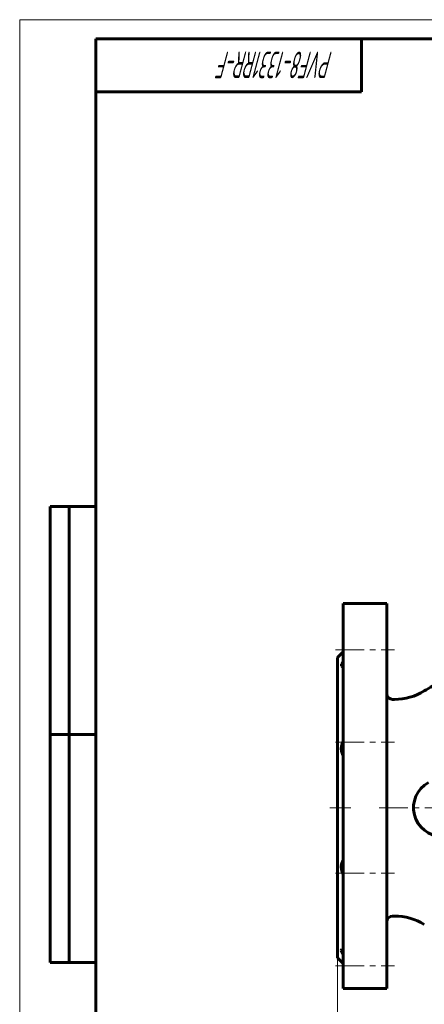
# Model space of a CAD drawing. Header units: millimetres. Extents: x 0 to 594, y 0 to 420.
# Tile 2 of 9: x 0 to 106, y 161 to 420. Entities that reach past the tile are written whole.
import ezdxf

# ---------------------------------------------------------------- set-up
doc = ezdxf.new("R2010")
doc.units = ezdxf.units.MM
for name, pattern in [('K5LT_AXLED', [12, 7.5, -1.5, 1.5, -1.5]), ('K5LT_BASIC', [0]), ('K5LT_THIN', [0])]:
    doc.linetypes.add(name, pattern=pattern)
doc.layers.add('Системный слой', color=7, linetype='Continuous')
doc.layers.add('Системный слой (1)', color=7, linetype='Continuous', true_color=0x6c6c6c)
doc.styles.add('KDIMTEXTSTYLE', font='GOST_AU.SHX', dxfattribs={"width": 0.96, "oblique": 15, "height": 5})
doc.styles.add('KTEXTSTYLE', font='GOST_AU.SHX', dxfattribs={"width": 0.56, "height": 5})
doc.dimstyles.new('KDIMSTYLE (0.50)', dxfattribs={"dimtxt": 5, "dimasz": 1, "dimexe": 2, "dimexo": 0, "dimgap": 1, "dimtad": 1, "dimlfac": 2, "dimtxsty": 'KDIMTEXTSTYLE', "dimsah": 1, "dimcen": 0, "dimdle": 1, "dimadec": 0, "dimazin": 0, "dimtfac": 0.667, "dimtmove": 0, "dimatfit": 3, "dimfxl": 1, "dimtvp": 1, "dimtolj": 1, "dimtzin": 0, "dimarcsym": 0})

# ---------------------------------------------------------------- blocks, each defined once
blk = doc.blocks.new('U0')
at = {"layer": 'Системный слой (1)', "color": 143, "linetype": 'K5LT_BASIC', "lineweight": 60, "true_color": 0x33acca}
for p, q in [((84.76, 175.6), (84.64, 175.21)), ((84.64, 175.21), (84.92, 174.5)), ((85.01, 175.66), (84.76, 175.6)), ((84.92, 174.5), (85.13, 174.15)), ((85.05, 175.66), (85.01, 175.66)), ((85.09, 175.66), (85.05, 175.66)), ((85.13, 175.65), (85.09, 175.66))]:
    blk.add_line(p, q, dxfattribs=at)
blk = doc.blocks.new('U1')
at = {"layer": 'Системный слой (1)', "color": 143, "linetype": 'K5LT_BASIC', "lineweight": 60, "true_color": 0x33acca}
for p, q in [((85.13, 251.32), (84.71, 250.52)), ((84.71, 250.52), (84.66, 249.98)), ((84.66, 249.98), (85.01, 249.81)), ((85.01, 249.81), (85.05, 249.81)), ((85.05, 249.81), (85.09, 249.81)), ((85.09, 249.81), (85.13, 249.82))]:
    blk.add_line(p, q, dxfattribs=at)
blk = doc.blocks.new('U22')
at = {"layer": 'Системный слой (1)', "color": 143, "linetype": 'K5LT_BASIC', "lineweight": 60, "true_color": 0x33acca}
for start, end in [(108.9939, 116.6459), (58.4096, 71.0061), (120.0818, 121.5904)]:
    blk.add_arc((156.13, 162.73), 94.77, start, end, dxfattribs=at)
blk = doc.blocks.new('D0')
at = {"layer": 'Системный слой (1)'}
for points in [[(88.63, 143.77), (88.13, 144.42), (88.63, 145.08), (83.63, 144.42)], [(228.63, 144.42), (223.63, 145.08), (224.13, 144.42), (223.63, 143.77)]]:
    blk.add_hatch(color=7, dxfattribs=at).paths.add_polyline_path(points)
at = {"layer": 'Системный слой (1)', "color": 7, "linetype": 'K5LT_THIN', "lineweight": 18, "true_color": 0xffffff}
for p, q in [((83.63, 173.23), (83.63, 142.42)), ((228.63, 173.23), (228.63, 142.42)), ((83.63, 144.42), (88.63, 145.08)), ((88.63, 145.08), (88.13, 144.42)), ((224.13, 144.42), (223.63, 145.08)), ((223.63, 145.08), (228.63, 144.42)), ((88.63, 143.77), (83.63, 144.42)), ((88.13, 144.42), (88.63, 143.77)), ((228.63, 144.42), (223.63, 143.77)), ((223.63, 143.77), (224.13, 144.42))]:
    blk.add_line(p, q, dxfattribs=at)
blk.add_wipeout([(150.46, 145.42), (150.46, 152.81), (161.35, 152.81), (161.35, 145.42)]).dxf.layer = 'Системный слой (1)'
blk.add_line((83.63, 144.42), (228.63, 144.42), dxfattribs=at)
at = {"layer": 'Системный слой (1)', "color": 7, "insert": (150.46, 152.01), "char_height": 5, "attachment_point": 1, "style": 'KTEXTSTYLE'}
blk.add_mtext('\\H5.0;\\W1.000;\\Q15;\\Q15;\\W0.960;290', dxfattribs=at)
blk = doc.blocks.new('KDIMARROW_01')
at = {"layer": 'Системный слой'}
blk.add_hatch(color=0, dxfattribs=at).paths.add_polyline_path([(0, 0), (-5, 0.66), (-4.5, 0), (-5, -0.66)])
at = {"layer": 'Системный слой', "color": 0, "linetype": 'K5LT_THIN', "lineweight": 18}
for p, q in [((-4.5, 0), (-5, 0.66)), ((-5, 0.66), (0, 0)), ((0, 0), (-5, -0.66)), ((-5, -0.66), (-4.5, 0))]:
    blk.add_line(p, q, dxfattribs=at)
at = {"layer": 'Системный слой (1)', "color": 0, "linetype": 'K5LT_THIN', "lineweight": 18}
blk.add_line((464.38, 212.73), (463.88, 212.73), dxfattribs=at)
blk = doc.blocks.new('U50')
at = {"color": 7, "linetype": 'K5LT_THIN', "lineweight": 18, "true_color": 0xffffff}
for p, q in [((0, 0), (0, 420)), ((0, 420), (594, 420))]:
    blk.add_line(p, q, dxfattribs=at)
at = {"color": 143, "linetype": 'K5LT_BASIC', "lineweight": 60, "true_color": 0x33acca}
for p, q in [((20, 5), (20, 415)), ((20, 415), (589, 415)), ((90, 415), (90, 401)), ((90, 401), (20, 401)), ((8, 172), (8, 292)), ((20, 292), (8, 292)), ((13, 172), (13, 292)), ((20, 232), (8, 232)), ((20, 172), (8, 172))]:
    blk.add_line(p, q, dxfattribs=at)
at = {"color": 7, "insert": (82.48, 404.64), "char_height": 7, "attachment_point": 1, "rotation": 180, "style": 'KTEXTSTYLE'}
blk.add_mtext('\\H5.0;\\W1.000;\\Q15;\\Q15;\\W0.560;\\H7.00;PVF8-1331RR-F', dxfattribs=at)

msp = doc.modelspace()

# ---------------------------------------------------------------- linework, layer by layer
at = {"layer": 'Системный слой (1)', "color": 143, "linetype": 'K5LT_BASIC', "lineweight": 60, "true_color": 0x33acca}
for p, q in [((85.1312, 266.4843), (85.1312, 165.2343)), ((85.1312, 266.4843), (96.6312, 266.4843)), ((96.6312, 266.4843), (96.6312, 165.2343)), ((83.6312, 252.2343), (85.1312, 253.7343)), ((83.6312, 252.2343), (83.6312, 173.2343)), ((98.1312, 241.2343), (98.6312, 241.2343)), ((98.1312, 184.2343), (98.6312, 184.2343)), ((83.6312, 173.2343), (85.1312, 171.7343)), ((85.1312, 165.2343), (96.6312, 165.2343))]:
    msp.add_line(p, q, dxfattribs=at)
at = {"layer": 'Системный слой (1)', "color": 30, "linetype": 'K5LT_AXLED', "lineweight": 18, "true_color": 0xff8000}
for p, q in [((83.1312, 254.3089), (98.6312, 254.3089)), ((83.1312, 229.9551), (98.6312, 229.9551)), ((81.6312, 212.7343), (87.1312, 212.7343)), ((94.6312, 212.7343), (217.6312, 212.7343)), ((83.1312, 195.5136), (98.6312, 195.5136)), ((83.1312, 171.1597), (98.6312, 171.1597))]:
    msp.add_line(p, q, dxfattribs=at)
at = {"layer": 'Системный слой (1)', "color": 143, "linetype": 'K5LT_BASIC', "lineweight": 60, "true_color": 0x33acca}
for centre, radius, start, end in [((98.6312, 256.2343), 15, 270, 301.590404), ((98.1312, 242.7343), 1.5, 180, 270), ((111.1312, 212.7343), 7.5, 118.440769, 270), ((98.1312, 182.7343), 1.5, 90, 180), ((98.6312, 169.2343), 15, 58.409596, 90)]:
    msp.add_arc(centre, radius, start, end, dxfattribs=at)
for points, knots in [([(85.1312, 230.2237), (85.0595, 230.0745), (84.9404, 229.7991), (84.8244, 229.4558), (84.7455, 229.1668), (84.6924, 228.9206), (84.6527, 228.6501), (84.632, 228.3965), (84.6291, 228.1263), (84.6486, 227.8532), (84.6941, 227.5762), (84.7627, 227.3154), (84.8807, 226.9988), (85.0104, 226.7617), (85.1127, 226.6143), (85.1312, 226.5888)], [0, 0, 0, 0, 1.88575121, 3.39606633, 4.11800559, 5.32007166, 6.30776517, 7.32753846, 8.35997477, 9.61094602, 10.77377729, 12.01799076, 13.25484147, 15.51535668, 16, 16, 16, 16]), ([(85.1312, 198.8798), (85.0694, 198.7944), (84.9577, 198.6175), (84.8371, 198.3589), (84.75, 198.1083), (84.697, 197.899), (84.6584, 197.6766), (84.6356, 197.4595), (84.6277, 197.1928), (84.6433, 196.8863), (84.6895, 196.5562), (84.7672, 196.2074), (84.8879, 195.8095), (85.0191, 195.4833), (85.1127, 195.2833), (85.1312, 195.2449)], [0, 0, 0, 0, 1.62398167, 3.15034968, 4.11800559, 5.32007166, 6.05776606, 7.07175625, 8.10151088, 9.36645948, 10.77377729, 12.01799076, 13.4906829, 15.51535668, 16, 16, 16, 16])]:
    msp.add_open_spline(points, degree=3, knots=knots, dxfattribs=at)

# ---------------------------------------------------------------- block references
at = {"layer": 'Системный слой (1)'}
for name in ['U1', 'U22', 'U0']:
    msp.add_blockref(name, (0, 0), dxfattribs=at)

# ---------------------------------------------------------------- next in the draw order: dimensions: what is measured, and where the dimension line sits
at = {"layer": 'Системный слой (1)', "color": 7}
dim = msp.add_linear_dim(base=(83.6312, 144.4234), p1=(228.6312, 173.2343), p2=(83.6312, 173.2343), dimstyle='KDIMSTYLE (0.50)', override={"dimexo": 0, "dimpost": '\\H5.0;\\W0.960;\\Q15;<>', "dimblk1": 'KDIMARROW_01', "dimblk2": 'KDIMARROW_01', "dimse1": 0, "dimse2": 0, "dimclrt": 7, "dimtol": 1, "dimtp": 0, "dimtm": 0, "dimtdec": 5, "dimtolj": 1}, dxfattribs=at)
dim.commit()
dim.dimension.update_dxf_attribs({"geometry": 'D0', "text_midpoint": (156.1312, 144.4234), "dimtype": 160})

# ---------------------------------------------------------------- next in the draw order: block references
msp.add_blockref('U50', (0, 0))

doc.saveas('drawing.dxf')
